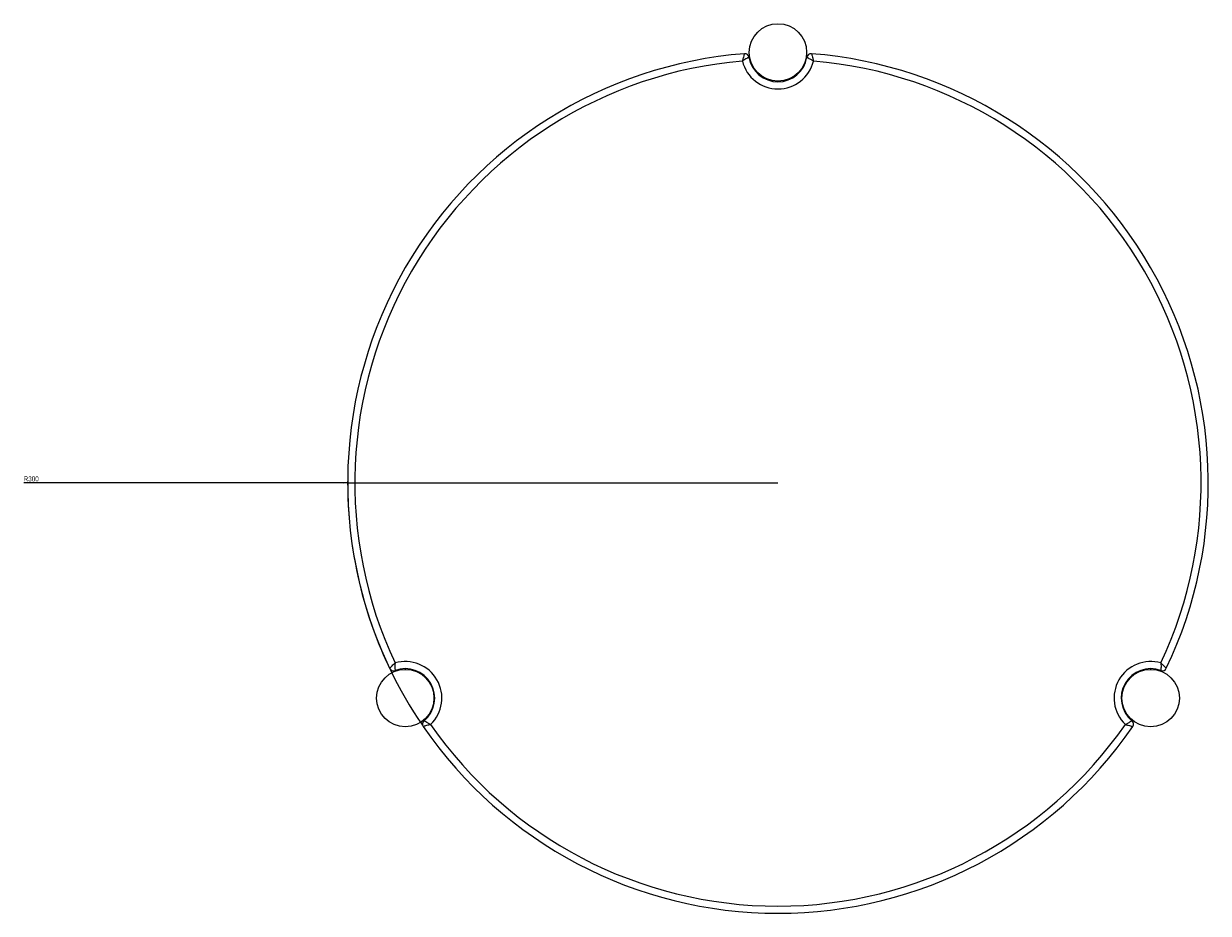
# Model space of a CAD drawing. Header units: millimetres. Extents: x 1464 to 3827, y 1266 to 4911.
# Tile 4 of 5: x 1464 to 2290, y 4291 to 4911. Entities that reach past the tile are written whole.
import ezdxf

# ---------------------------------------------------------------- set-up
doc = ezdxf.new("R2010")
doc.units = ezdxf.units.MM
doc.styles.add('SLDTEXTSTYLE0', font='TXT', dxfattribs={"width": 0.75})
doc.dimstyles.new('SLDDIMSTYLE1', dxfattribs={"dimtxt": 3.5, "dimasz": 3.302, "dimexe": 0, "dimexo": 0.0625, "dimgap": 0.875, "dimtad": 1, "dimrnd": 1e-09, "dimzin": 12, "dimdsep": 46, "dimtxsty": 'SLDTEXTSTYLE0', "dimsah": 1, "dimcen": 0, "dimadec": 0, "dimazin": 3, "dimtfac": 1, "dimtofl": 0, "dimtmove": 0, "dimatfit": 3, "dimfxl": 0, "dimfrac": 2, "dimtolj": 1, "dimtzin": 12, "dimarcsym": 0})

# ---------------------------------------------------------------- blocks, each defined once
blk = doc.blocks.new('_D_2')
at = {"color": 7, "linetype": 'Continuous', "lineweight": 0}
for q in [(1464.01, 4591.45), (1989.86, 4591.45)]:
    blk.add_line((1689.86, 4591.45), q, dxfattribs=at)
blk.add_arc((1989.86, 4591.45), 300, 179.80901, 214.28403, dxfattribs=at)
blk.add_solid([(1689.86, 4591.45), (1686.55, 4591.96), (1686.55, 4590.94)], dxfattribs=at)
at = {"color": 7, "linetype": 'Continuous', "lineweight": 0, "insert": (1464.01, 4595.96), "char_height": 3.5, "attachment_point": 1, "style": 'SLDTEXTSTYLE0'}
blk.add_mtext('R300', dxfattribs=at)

msp = doc.modelspace()

# ---------------------------------------------------------------- linework, layer by layer
at = {"color": 7, "linetype": 'Continuous', "lineweight": 15}
for p, q in [((1972.431, 4881.628), (1972.143, 4881.129)), ((2007.566, 4881.127), (2007.277, 4881.628)), ((1989.854, 4871.448), (1989.854, 4870.95)), ((1730.13, 4461.95), (1729.841, 4461.449)), ((2249.867, 4461.449), (2249.577, 4461.95)), ((1747.801, 4451.7), (1747.368, 4451.45)), ((2232.339, 4451.45), (2231.908, 4451.699)), ((1747.264, 4431.272), (1747.842, 4431.272)), ((2231.868, 4431.272), (2232.444, 4431.272))]:
    msp.add_line(p, q, dxfattribs=at)
for centre in [(1989.854, 4891.448), (1730.047, 4441.45), (2249.66, 4441.45)]:
    msp.add_circle(centre, 20, dxfattribs=at)
for centre, radius, start, end in [((1989.855, 4591.45), 300, 94.47501, 205.52499), ((1966.682, 4887.545), 3, 9.566251, 94.47501), ((2013.028, 4887.545), 3, 85.52499, 170.433749), ((1989.855, 4591.45), 300, 334.47501, 85.52499), ((1989.855, 4591.45), 295, 94.817323, 205.182677), ((1989.855, 4891.45), 25.5, 193.706269, 346.293731), ((1989.855, 4891.45), 20.5, 189.566251, 350.433749), ((1989.855, 4591.45), 295, 334.817323, 85.182677), ((1721.843, 4463.472), 3, 205.52499, 290.433749), ((1730.047, 4441.45), 20.5, 309.566251, 110.433749), ((1730.047, 4441.45), 25.5, 313.706269, 106.293731), ((2249.663, 4441.45), 25.5, 73.706269, 226.293731), ((2249.663, 4441.45), 20.5, 69.566251, 230.433749), ((2257.867, 4463.472), 3, 249.566251, 334.47501), ((1745.016, 4423.335), 3, 129.566251, 214.47501), ((1989.855, 4591.45), 300, 214.47501, 325.52499), ((1989.855, 4591.45), 295, 214.817323, 325.182677), ((2234.694, 4423.335), 3, 325.52499, 50.433749)]:
    msp.add_arc(centre, radius, start, end, dxfattribs=at)
for points, knots in [([(1966.448, 4890.536), (1966.441, 4890.511), (1966.425, 4890.456), (1966.283, 4889.953), (1966.007, 4888.956), (1965.662, 4887.673), (1965.338, 4886.422), (1965.168, 4885.754), (1965.082, 4885.413), (1965.081, 4885.408)], [0, 0, 0, 0, 0.1367166, 0.3047241, 0.500244, 0.7444287, 0.8691504, 0.9982108, 1, 1, 1, 1]), ([(2013.262, 4890.536), (2013.269, 4890.511), (2013.285, 4890.456), (2013.427, 4889.953), (2013.703, 4888.956), (2014.048, 4887.673), (2014.373, 4886.422), (2014.542, 4885.754), (2014.628, 4885.413), (2014.629, 4885.408)], [0, 0, 0, 0, 0.1367166, 0.3047241, 0.500244, 0.7444287, 0.8691504, 0.9982108, 1, 1, 1, 1]), ([(1969.64, 4888.044), (1969.618, 4888.032), (1969.568, 4888.007), (1969.111, 4887.769), (1968.211, 4887.285), (1966.808, 4886.485), (1965.66, 4885.779), (1965.085, 4885.411), (1965.081, 4885.408)], [0, 0, 0, 0, 0.1372872, 0.3057092, 0.5011827, 0.7450504, 0.9982029, 1, 1, 1, 1]), ([(2010.07, 4888.044), (2010.092, 4888.032), (2010.142, 4888.007), (2010.599, 4887.769), (2011.499, 4887.285), (2012.902, 4886.485), (2014.05, 4885.779), (2014.625, 4885.411), (2014.629, 4885.408)], [0, 0, 0, 0, 0.1372872, 0.3057092, 0.5011827, 0.7450504, 0.9982029, 1, 1, 1, 1]), ([(1719.136, 4462.179), (1719.154, 4462.197), (1719.193, 4462.238), (1719.559, 4462.613), (1720.283, 4463.35), (1721.223, 4464.291), (1722.143, 4465.197), (1722.637, 4465.678), (1722.89, 4465.923), (1722.893, 4465.926)], [0, 0, 0, 0, 0.1367166, 0.3047241, 0.500244, 0.7444287, 0.8691504, 0.9982108, 1, 1, 1, 1]), ([(1722.893, 4465.926), (1722.893, 4465.921), (1722.862, 4465.24), (1722.824, 4463.892), (1722.833, 4462.278), (1722.864, 4461.256), (1722.886, 4460.742), (1722.889, 4460.686), (1722.89, 4460.661)], [0, 0, 0, 0, 0.0017971, 0.2549496, 0.4988173, 0.6942908, 0.8627128, 1, 1, 1, 1]), ([(2256.817, 4465.926), (2256.817, 4465.921), (2256.848, 4465.24), (2256.886, 4463.892), (2256.877, 4462.278), (2256.846, 4461.256), (2256.824, 4460.742), (2256.821, 4460.686), (2256.82, 4460.661)], [0, 0, 0, 0, 0.0017971, 0.2549496, 0.4988173, 0.6942908, 0.8627128, 1, 1, 1, 1]), ([(2260.574, 4462.179), (2260.556, 4462.197), (2260.517, 4462.238), (2260.151, 4462.613), (2259.427, 4463.35), (2258.487, 4464.291), (2257.567, 4465.197), (2257.073, 4465.678), (2256.82, 4465.923), (2256.817, 4465.926)], [0, 0, 0, 0, 0.1367166, 0.3047241, 0.500244, 0.7444287, 0.8691504, 0.9982108, 1, 1, 1, 1]), ([(1747.667, 4423.017), (1747.662, 4423.015), (1747.324, 4422.919), (1746.661, 4422.732), (1745.415, 4422.388), (1744.131, 4422.045), (1743.131, 4421.786), (1742.623, 4421.657), (1742.568, 4421.643), (1742.543, 4421.636)], [0, 0, 0, 0, 0.0017892, 0.1308496, 0.2555713, 0.499756, 0.6952759, 0.8632834, 1, 1, 1, 1]), ([(1747.667, 4423.017), (1747.663, 4423.019), (1747.057, 4423.333), (1745.871, 4423.974), (1744.477, 4424.789), (1743.607, 4425.327), (1743.174, 4425.603), (1743.126, 4425.634), (1743.105, 4425.647)], [0, 0, 0, 0, 0.0017971, 0.2549496, 0.4988173, 0.6942908, 0.8627128, 1, 1, 1, 1]), ([(2232.043, 4423.017), (2232.047, 4423.019), (2232.653, 4423.333), (2233.839, 4423.974), (2235.233, 4424.789), (2236.103, 4425.327), (2236.537, 4425.603), (2236.584, 4425.634), (2236.605, 4425.647)], [0, 0, 0, 0, 0.0017971, 0.2549496, 0.4988173, 0.6942908, 0.8627128, 1, 1, 1, 1]), ([(2232.043, 4423.017), (2232.048, 4423.015), (2232.386, 4422.919), (2233.049, 4422.732), (2234.295, 4422.388), (2235.579, 4422.045), (2236.58, 4421.786), (2237.087, 4421.657), (2237.142, 4421.643), (2237.167, 4421.636)], [0, 0, 0, 0, 0.0017892, 0.1308496, 0.2555713, 0.499756, 0.6952759, 0.8632834, 1, 1, 1, 1])]:
    msp.add_open_spline(points, degree=3, knots=knots, dxfattribs=at)

# ---------------------------------------------------------------- dimensions: what is measured, and where the dimension line sits
at = {"color": 7, "linetype": 'Continuous', "lineweight": 0}
dim = msp.add_radius_dim(center=(1989.855, 4591.45), mpoint=(1689.855, 4591.45), dimstyle='SLDDIMSTYLE1', dxfattribs=at)
dim.commit()
dim.dimension.update_dxf_attribs({"geometry": '_D_2', "text_midpoint": (1469.299, 4591.45), "dimtype": 164})

doc.saveas('drawing.dxf')
